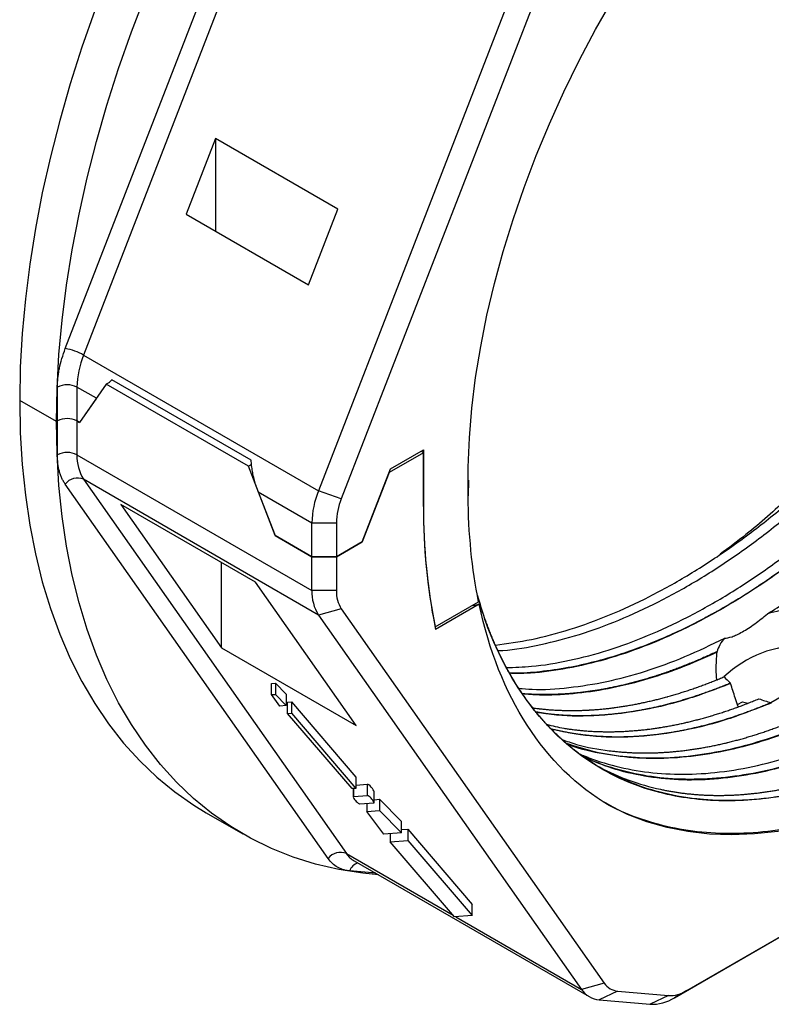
# Model space of a CAD drawing. Header units: millimetres. Extents: x 6 to 273, y 6 to 210.
# Tile 3 of 8: x 221 to 243, y 140 to 169. Entities that reach past the tile are written whole.
import ezdxf

# ---------------------------------------------------------------- set-up
doc = ezdxf.new("R2010")
doc.units = ezdxf.units.MM

msp = doc.modelspace()

# ---------------------------------------------------------------- linework, layer by layer
for p, q in [((222.384, 159.229), (229.98, 178.808)), ((230.508, 178.623), (222.911, 159.044)), ((237.296, 174.704), (229.7, 155.125)), ((237.956, 174.473), (230.359, 154.893)), ((226.723, 165.298), (225.874, 163.111)), ((230.258, 163.257), (226.723, 165.298)), ((226.723, 165.298), (226.723, 162.621)), ((229.41, 161.07), (230.258, 163.257)), ((225.874, 163.111), (229.41, 161.07)), ((222.911, 159.044), (229.7, 155.125)), ((222.156, 157.141), (222.156, 158.118)), ((223.281, 157.795), (222.722, 158.118)), ((222.722, 158.118), (222.722, 157.141)), ((223.568, 158.204), (222.793, 157.1)), ((223.659, 158.256), (223.568, 158.204)), ((227.674, 155.834), (223.568, 158.204)), ((223.66, 158.257), (223.728, 158.331)), ((227.752, 156.008), (223.728, 158.331)), ((223.281, 157.795), (222.793, 157.1)), ((222.127, 157.124), (221.066, 157.736)), ((222.156, 157.141), (222.127, 157.124)), ((222.127, 157.124), (222.156, 157.141)), ((222.156, 156.164), (222.156, 157.141)), ((222.722, 157.141), (222.722, 156.164)), ((222.793, 157.1), (222.722, 157.141)), ((222.722, 157.141), (222.793, 157.1)), ((222.722, 156.164), (229.51, 152.246)), ((232.733, 156.226), (231.741, 155.653)), ((231.782, 155.759), (232.733, 156.308)), ((232.733, 156.226), (232.662, 156.267)), ((232.733, 156.308), (232.733, 154.675)), ((232.733, 154.675), (232.733, 156.226)), ((227.764, 155.886), (227.674, 155.834)), ((228.449, 153.835), (227.674, 155.834)), ((230.965, 153.654), (231.782, 155.759)), ((231.741, 155.653), (230.965, 153.654)), ((229.98, 144.507), (222.384, 155.316)), ((229.7, 151.538), (222.911, 155.457)), ((222.911, 155.457), (230.508, 144.649)), ((234.034, 155.429), (234.025, 154.976)), ((227.961, 155.093), (229.51, 154.199)), ((227.961, 155.093), (228.449, 153.835)), ((230.359, 154.893), (229.7, 155.125)), ((227.879, 152.484), (223.99, 154.73)), ((223.99, 154.73), (226.898, 150.592)), ((229.51, 154.199), (230.217, 154.199)), ((229.51, 153.222), (229.51, 154.199)), ((230.217, 154.199), (230.217, 153.222)), ((229.51, 153.222), (228.449, 153.835)), ((228.449, 153.835), (229.51, 153.222)), ((230.965, 153.654), (230.217, 153.222)), ((230.217, 153.222), (230.965, 153.654)), ((226.898, 150.592), (226.898, 153.051)), ((229.51, 152.246), (229.51, 153.222)), ((230.217, 153.222), (229.51, 153.222)), ((229.51, 153.222), (230.217, 153.222)), ((230.217, 153.222), (230.217, 152.246)), ((230.787, 148.347), (227.879, 152.484)), ((230.217, 152.246), (229.51, 152.246)), ((233.07, 151.195), (234.328, 151.921)), ((234.343, 151.848), (233.085, 151.122)), ((230.359, 151.715), (229.7, 151.538)), ((229.7, 151.538), (237.296, 140.73)), ((230.359, 151.715), (237.956, 140.907)), ((226.898, 150.592), (230.787, 148.347)), ((228.344, 149.566), (228.454, 149.574)), ((228.344, 149.239), (228.344, 149.566)), ((228.454, 149.574), (228.769, 149.251)), ((228.454, 149.574), (228.454, 149.248)), ((228.769, 149.251), (228.769, 148.925)), ((239.986, 140.489), (255.179, 149.26)), ((240.339, 140.693), (255.532, 149.464)), ((228.344, 149.239), (228.454, 149.248)), ((228.586, 148.911), (228.344, 149.239)), ((228.454, 149.248), (228.769, 148.925)), ((228.809, 149.023), (228.919, 149.032)), ((228.809, 148.697), (228.809, 149.023)), ((228.919, 149.032), (230.78, 146.861)), ((228.919, 149.032), (228.919, 148.705)), ((241.808, 148.952), (241.947, 149.032)), ((241.947, 149.032), (242.105, 148.991)), ((242.768, 149.011), (243.132, 149.222)), ((228.769, 148.925), (228.586, 148.911)), ((228.809, 148.697), (228.919, 148.705)), ((230.67, 146.526), (228.809, 148.697)), ((228.919, 148.705), (230.78, 146.534)), ((230.78, 146.861), (230.78, 146.534)), ((230.78, 146.534), (230.67, 146.526)), ((230.703, 146.528), (230.703, 146.289)), ((230.71, 146.529), (230.71, 146.298)), ((230.78, 146.63), (231.113, 146.655)), ((231.113, 146.328), (231.113, 146.655)), ((231.306, 146.119), (231.306, 146.446)), ((230.71, 146.298), (231.113, 146.328)), ((231.306, 146.207), (231.467, 146.219)), ((231.467, 146.219), (232.098, 145.573)), ((231.467, 146.219), (231.467, 145.892)), ((231.299, 146.111), (230.896, 146.081)), ((231.1, 146.096), (231.1, 145.865)), ((231.1, 145.865), (231.467, 145.892)), ((231.586, 145.208), (231.1, 145.865)), ((231.467, 145.892), (232.098, 145.247)), ((226.452, 145.832), (227.512, 145.22)), ((232.098, 145.247), (232.098, 145.573)), ((232.098, 145.342), (232.284, 145.356)), ((232.284, 145.356), (234.145, 143.185)), ((232.284, 145.356), (232.284, 145.03)), ((232.098, 145.247), (231.586, 145.208)), ((231.772, 145.222), (231.772, 144.991)), ((231.772, 144.991), (232.284, 145.03)), ((233.633, 142.821), (231.772, 144.991)), ((232.284, 145.03), (234.145, 142.859)), ((230.508, 144.649), (233.592, 142.868)), ((230.733, 144.44), (237.521, 140.521)), ((231.355, 144.081), (230.601, 144.148)), ((234.145, 142.859), (234.145, 143.185)), ((234.145, 142.859), (233.633, 142.821)), ((233.67, 142.823), (237.296, 140.73)), ((237.956, 140.907), (237.296, 140.73)), ((238.344, 140.682), (237.814, 140.431)), ((238.344, 140.682), (239.809, 140.551)), ((239.809, 140.551), (239.279, 140.3)), ((240.339, 140.693), (239.986, 140.489)), ((237.814, 140.431), (239.279, 140.3))]:
    msp.add_line(p, q)
at = {"flags": 128}
for points in [[(222.127, 157.124), (222.145, 158.081), (222.2, 159.057), (222.291, 160.051), (222.418, 161.06), (222.582, 162.082), (222.781, 163.115), (223.015, 164.158), (223.284, 165.207), (223.588, 166.262), (223.925, 167.32), (224.295, 168.378), (224.697, 169.436)], [(234.025, 154.976), (234.024, 155.803), (234.06, 156.65), (234.132, 157.515), (234.241, 158.396), (234.386, 159.291), (234.567, 160.196), (234.784, 161.11), (235.036, 162.031), (235.322, 162.955), (235.641, 163.88), (235.993, 164.804), (236.377, 165.725), (236.791, 166.64), (237.235, 167.546), (237.707, 168.441), (238.206, 169.323)], [(223.234, 168.991), (222.864, 167.932), (222.527, 166.874), (222.224, 165.82), (221.955, 164.77), (221.72, 163.727), (221.521, 162.694), (221.358, 161.672), (221.23, 160.663), (221.139, 159.67), (221.084, 158.693), (221.066, 157.736)], [(221.066, 157.736), (221.084, 156.8), (221.139, 155.887), (221.23, 154.999), (221.358, 154.137), (221.521, 153.304), (221.72, 152.5), (221.955, 151.728), (222.224, 150.989), (222.527, 150.285), (222.864, 149.617), (223.234, 148.985), (223.637, 148.393), (224.07, 147.84), (224.535, 147.327), (225.029, 146.857), (225.552, 146.429), (226.102, 146.045), (226.452, 145.832)], [(231.434, 144.035), (230.98, 144.081), (230.289, 144.19), (229.618, 144.347), (228.968, 144.55), (228.342, 144.799), (227.739, 145.093), (227.163, 145.433), (226.612, 145.817), (226.089, 146.245), (225.595, 146.715), (225.131, 147.227), (224.697, 147.78), (224.295, 148.373), (223.925, 149.004), (223.588, 149.673), (223.284, 150.377), (223.015, 151.116), (222.781, 151.888), (222.582, 152.692), (222.418, 153.525), (222.291, 154.387), (222.2, 155.275), (222.145, 156.188), (222.127, 157.124)], [(234.147, 151.817), (234.21, 151.827), (234.343, 151.848)], [(247.936, 147.12), (247.211, 146.723), (246.488, 146.37), (245.769, 146.062), (245.055, 145.8), (244.349, 145.584), (243.653, 145.415), (242.968, 145.293), (242.295, 145.219), (241.638, 145.193), (240.997, 145.215), (240.375, 145.285), (239.772, 145.403), (239.191, 145.568), (238.633, 145.781), (238.099, 146.039)]]:
    msp.add_lwpolyline(points, dxfattribs=at)
for centre, radius, start, end in [((222.151, 157.72), 1.527, 60.1095, 81.2221), ((225.325, 158.067), 2.604, 157.9788, 178.8919), ((222.439, 157.572), 0.615, 62.6097, 117.3903), ((222.439, 156.595), 0.615, 62.6097, 117.3903), ((222.439, 155.618), 0.615, 62.6097, 117.3903), ((223.948, 156.114), 1.227, 177.6485, 212.3492), ((222.735, 155.06), 0.434, 66.028, 143.9743), ((232.113, 154.149), 2.604, 157.9788, 178.8918), ((232.17, 154.161), 1.953, 157.9788, 178.8919), ((249.826, 154.574), 17.093, 179.664, 191.6535), ((249.893, 154.579), 17.16, 179.6797, 191.3737), ((230.737, 152.195), 1.227, 177.6485, 212.3492), ((231.137, 152.208), 0.921, 177.6485, 212.3492), ((243.686, 147.354), 3.304, 45.2969, 133.4935), ((230.331, 144.252), 0.434, 66.028, 143.9743), ((231.086, 145.046), 0.702, 214.532, 239.776), ((230.941, 144.034), 0.359, 106.3388, 161.3564), ((237.868, 141.122), 0.693, 214.4414, 265.5479), ((238.384, 141.2), 0.52, 214.4414, 265.5479), ((239.329, 141.526), 1.227, 267.6422, 302.3493), ((239.847, 141.471), 0.92, 267.6422, 302.3493)]:
    msp.add_arc(centre, radius, start, end)
for centre, start_param, end_param in [((231.206, 146.546), 3.358914, 6.125718), ((230.803, 146.189), 6.125718, 9.267311), ((231.206, 146.219), 2.984125, 6.125718)]:
    msp.add_ellipse(centre, major_axis=(-0.098, 0.107), ratio=0.201946, start_param=start_param, end_param=end_param)
for points, knots in [([(234.81, 150.672), (235.156, 150.718), (235.862, 150.812), (236.966, 151.108), (238.106, 151.521), (239.262, 152.054), (240.423, 152.699), (241.574, 153.449), (242.706, 154.299), (243.819, 155.244), (244.91, 156.285), (245.973, 157.415), (246.994, 158.62), (247.965, 159.889), (248.877, 161.218), (249.727, 162.597), (250.509, 164.014), (251.237, 165.498), (251.896, 167.045), (252.475, 168.641), (252.96, 170.234), (253.191, 171.277), (253.306, 171.798)], [0, 0, 0, 0, 0.047221, 0.096464, 0.145707, 0.195126, 0.244545, 0.293788, 0.342419, 0.391049, 0.440295, 0.489718, 0.53914, 0.588386, 0.637633, 0.687056, 0.736479, 0.785725, 0.839181, 0.892863, 0.946544, 1, 1, 1, 1]), ([(234.884, 150.51), (234.933, 150.512), (235.333, 150.528), (236.12, 150.675), (237.238, 150.958), (238.381, 151.376), (239.538, 151.909), (240.699, 152.555), (241.855, 153.309), (242.997, 154.17), (244.12, 155.13), (245.216, 156.179), (246.275, 157.31), (247.292, 158.518), (248.26, 159.792), (249.174, 161.123), (250.024, 162.5), (250.803, 163.916), (251.508, 165.361), (252.135, 166.825), (252.703, 168.369), (253.2, 169.986), (253.445, 171.093), (253.568, 171.647)], [0, 0, 0, 0, 0.006809, 0.055812, 0.104641, 0.153469, 0.202473, 0.251476, 0.300305, 0.349135, 0.39814, 0.447145, 0.495976, 0.544804, 0.593807, 0.64281, 0.691639, 0.740469, 0.789473, 0.838477, 0.887307, 0.943653, 1, 1, 1, 1]), ([(235.129, 150.022), (235.37, 150.029), (235.962, 150.046), (236.947, 150.213), (238.068, 150.505), (239.21, 150.925), (240.364, 151.462), (241.523, 152.112), (242.676, 152.87), (243.819, 153.733), (244.944, 154.694), (246.042, 155.744), (247.103, 156.875), (248.119, 158.084), (249.086, 159.36), (249.996, 160.694), (250.841, 162.073), (251.616, 163.492), (252.318, 164.939), (252.942, 166.403), (253.507, 167.94), (254.002, 169.543), (254.245, 170.638), (254.367, 171.185)], [0, 0, 0, 0, 0.032859, 0.080634, 0.12824, 0.175846, 0.223622, 0.271398, 0.319004, 0.366608, 0.414383, 0.462158, 0.509763, 0.557369, 0.605145, 0.652921, 0.700527, 0.748131, 0.795906, 0.843681, 0.891285, 0.945643, 1, 1, 1, 1]), ([(254.628, 171.035), (254.525, 170.561), (254.32, 169.612), (253.897, 168.167), (253.393, 166.717), (252.804, 165.272), (252.135, 163.84), (251.393, 162.432), (250.582, 161.057), (249.75, 159.791), (248.923, 158.646), (248.123, 157.628), (247.316, 156.685), (246.511, 155.816), (245.715, 155.022), (244.93, 154.301), (244.157, 153.647), (243.397, 153.057), (242.653, 152.527), (241.927, 152.055), (241.449, 151.773), (241.213, 151.642), (241.212, 151.641), (241.21, 151.64), (241.207, 151.638), (241.202, 151.635), (241.192, 151.63), (241.173, 151.619), (241.135, 151.598), (241.058, 151.556), (240.885, 151.462), (240.576, 151.299), (240.115, 151.072), (239.573, 150.83), (238.98, 150.593), (238.35, 150.374), (237.652, 150.173), (236.889, 150.004), (236.122, 149.898), (235.557, 149.851), (235.272, 149.858), (235.22, 149.859)], [0, 0, 0, 0, 0.046678, 0.093357, 0.140037, 0.186717, 0.233377, 0.280038, 0.326698, 0.373358, 0.413017, 0.451486, 0.488764, 0.524852, 0.55975, 0.593197, 0.625714, 0.657302, 0.687961, 0.717691, 0.746492, 0.746535, 0.746569, 0.746629, 0.746738, 0.746935, 0.747296, 0.747969, 0.749264, 0.751868, 0.757456, 0.770416, 0.789787, 0.814095, 0.837099, 0.863263, 0.892587, 0.925071, 0.960716, 0.992835, 1, 1, 1, 1]), ([(254.639, 171.035), (254.536, 170.562), (254.328, 169.617), (253.903, 168.175), (253.398, 166.728), (252.811, 165.284), (252.147, 163.853), (251.409, 162.444), (250.602, 161.068), (249.731, 159.734), (248.8, 158.452), (247.819, 157.232), (246.792, 156.082), (245.727, 155.011), (244.632, 154.026), (243.515, 153.13), (242.382, 152.331), (241.242, 151.632), (240.102, 151.041), (238.968, 150.562), (237.85, 150.199), (236.756, 149.961), (235.876, 149.844), (235.379, 149.853), (235.222, 149.855)], [0, 0, 0, 0, 0.046577, 0.093143, 0.139714, 0.186293, 0.232877, 0.279466, 0.326065, 0.372686, 0.419321, 0.465945, 0.512541, 0.559111, 0.605676, 0.652244, 0.698816, 0.745388, 0.791963, 0.838553, 0.885171, 0.931802, 0.978426, 1, 1, 1, 1]), ([(242.676, 151.574), (243.045, 151.802), (243.412, 152.046), (244.145, 152.565), (244.51, 152.841), (245.588, 153.705), (246.289, 154.334), (247.313, 155.356), (247.65, 155.71), (248.313, 156.445), (248.641, 156.827), (249.594, 157.997), (250.193, 158.809), (251.04, 160.076), (251.314, 160.506), (251.844, 161.382), (252.101, 161.83), (252.838, 163.184), (253.28, 164.095), (254.068, 165.933), (254.413, 166.862), (255.004, 168.733), (255.243, 169.659), (255.428, 170.573)], [0, 0, 0, 0, 0.0625, 0.0625, 0.125, 0.125, 0.25, 0.25, 0.3125, 0.3125, 0.375, 0.375, 0.5, 0.5, 0.5625, 0.5625, 0.625, 0.625, 0.75, 0.75, 0.875, 0.875, 1, 1, 1, 1]), ([(258.87, 168.584), (258.869, 168.577), (258.862, 168.542), (258.843, 168.449), (258.813, 168.307), (258.776, 168.135), (258.744, 167.992), (258.711, 167.849), (258.677, 167.705), (258.636, 167.533), (258.593, 167.36), (258.549, 167.187), (258.511, 167.042), (258.472, 166.898), (258.432, 166.753), (258.384, 166.579), (258.334, 166.405), (258.282, 166.231), (258.239, 166.085), (258.194, 165.94), (258.149, 165.795), (258.093, 165.62), (258.036, 165.445), (257.978, 165.27), (257.928, 165.124), (257.878, 164.979), (257.827, 164.833), (257.764, 164.658), (257.7, 164.483), (257.635, 164.308), (257.569, 164.133), (257.513, 163.988), (257.456, 163.842), (257.398, 163.697), (257.328, 163.522), (257.256, 163.348), (257.183, 163.174), (257.121, 163.029), (257.059, 162.884), (256.996, 162.739), (256.919, 162.565), (256.841, 162.392), (256.762, 162.219), (256.695, 162.075), (256.627, 161.931), (256.559, 161.787), (256.475, 161.615), (256.391, 161.444), (256.306, 161.272), (256.234, 161.13), (256.161, 160.987), (256.088, 160.845), (255.999, 160.675), (255.908, 160.506), (255.817, 160.337), (255.74, 160.196), (255.663, 160.056), (255.585, 159.916), (255.49, 159.748), (255.394, 159.581), (255.297, 159.414), (255.216, 159.276), (255.134, 159.138), (254.952, 158.835), (254.512, 158.126), (253.796, 157.056), (252.885, 155.824), (251.924, 154.647), (250.925, 153.538), (250.15, 152.761), (249.625, 152.269), (249.362, 152.029), (249.097, 151.793), (248.83, 151.563), (248.562, 151.338), (248.293, 151.119), (248.067, 150.941), (247.841, 150.767), (247.615, 150.596), (247.342, 150.396), (247.068, 150.203), (246.794, 150.015), (246.519, 149.834), (246.289, 149.688), (246.059, 149.545), (245.829, 149.407), (245.553, 149.247), (245.277, 149.093), (244.725, 148.799), (243.896, 148.404), (242.801, 147.984), (241.714, 147.67), (240.641, 147.47), (239.601, 147.386), (238.609, 147.424), (237.691, 147.561), (237.131, 147.744), (236.863, 147.832)], [0, 0, 0, 0, 0.000626, 0.003129, 0.008135, 0.013141, 0.018147, 0.02065, 0.025656, 0.030662, 0.035667, 0.040673, 0.045679, 0.048182, 0.053188, 0.058194, 0.0632, 0.068206, 0.073212, 0.075715, 0.080721, 0.085727, 0.090733, 0.095739, 0.100745, 0.103248, 0.108254, 0.11326, 0.118266, 0.123272, 0.128278, 0.133284, 0.135787, 0.140793, 0.145799, 0.150805, 0.155811, 0.160817, 0.16332, 0.168326, 0.173332, 0.178337, 0.183343, 0.188349, 0.190852, 0.195858, 0.200864, 0.20587, 0.210876, 0.215882, 0.218385, 0.223391, 0.228397, 0.233403, 0.238409, 0.243415, 0.245918, 0.250924, 0.25593, 0.260936, 0.265942, 0.270948, 0.273451, 0.278457, 0.298484, 0.338564, 0.378906, 0.418985, 0.459327, 0.499407, 0.509419, 0.519431, 0.529444, 0.539456, 0.549468, 0.559481, 0.569493, 0.574499, 0.584511, 0.594524, 0.604536, 0.614548, 0.624561, 0.634573, 0.639579, 0.649591, 0.659603, 0.669616, 0.679628, 0.719708, 0.759918, 0.800129, 0.841437, 0.882744, 0.922955, 0.963165, 1, 1, 1, 1]), ([(258.882, 168.586), (258.778, 168.113), (258.571, 167.167), (258.145, 165.725), (257.641, 164.278), (257.053, 162.834), (256.389, 161.403), (255.652, 159.994), (254.845, 158.618), (253.973, 157.285), (253.043, 156.003), (252.061, 154.783), (251.034, 153.633), (249.969, 152.562), (248.874, 151.576), (247.756, 150.68), (246.624, 149.88), (245.483, 149.181), (244.343, 148.59), (243.21, 148.112), (242.093, 147.753), (240.999, 147.512), (239.935, 147.391), (238.907, 147.387), (237.929, 147.514), (237.254, 147.659), (236.925, 147.796), (236.885, 147.813)], [0, 0, 0, 0, 0.041418, 0.082829, 0.124246, 0.16567, 0.207096, 0.248522, 0.289953, 0.3314, 0.372857, 0.41431, 0.455747, 0.497172, 0.538598, 0.580026, 0.62145, 0.662865, 0.70427, 0.745674, 0.787097, 0.828543, 0.870002, 0.911459, 0.952904, 0.994331, 1, 1, 1, 1]), ([(237.238, 147.532), (237.293, 147.508), (237.383, 147.469), (237.548, 147.405), (237.95, 147.259), (238.637, 147.073), (239.604, 146.943), (240.626, 146.931), (241.694, 147.043), (242.793, 147.278), (243.907, 147.629), (245.038, 148.095), (246.189, 148.678), (247.345, 149.375), (248.487, 150.173), (249.617, 151.075), (250.734, 152.08), (251.819, 153.174), (252.856, 154.337), (253.848, 155.569), (254.796, 156.876), (255.682, 158.236), (256.258, 159.225), (256.575, 159.804), (256.669, 159.979), (256.747, 160.124), (256.824, 160.27), (256.9, 160.417), (256.99, 160.592), (257.079, 160.769), (257.152, 160.916), (257.225, 161.063), (257.296, 161.211), (257.382, 161.388), (257.451, 161.537), (257.521, 161.685), (257.589, 161.833), (257.67, 162.012), (257.75, 162.191), (257.815, 162.34), (257.88, 162.489), (257.944, 162.638), (258.019, 162.818), (258.094, 162.997), (258.155, 163.147), (258.215, 163.297), (258.274, 163.447), (258.344, 163.627), (258.401, 163.777), (258.458, 163.927), (258.514, 164.077), (258.579, 164.257), (258.643, 164.437), (258.696, 164.587), (258.747, 164.737), (258.798, 164.887), (258.858, 165.067), (258.907, 165.217), (258.954, 165.366), (259.001, 165.516), (259.056, 165.696), (259.11, 165.875), (259.154, 166.024), (259.197, 166.174), (259.239, 166.323), (259.287, 166.501), (259.335, 166.68), (259.374, 166.828), (259.411, 166.977), (259.448, 167.125), (259.491, 167.302), (259.525, 167.45), (259.559, 167.597), (259.592, 167.749), (259.632, 167.934), (259.657, 168.06), (259.67, 168.123)], [0, 0, 0, 0, 0.007736, 0.012739, 0.022744, 0.062797, 0.102985, 0.143174, 0.184504, 0.225834, 0.266023, 0.306211, 0.347541, 0.388871, 0.429496, 0.470121, 0.511926, 0.553732, 0.594357, 0.634983, 0.676789, 0.718595, 0.759081, 0.764137, 0.769193, 0.77425, 0.776778, 0.781834, 0.786891, 0.791947, 0.797004, 0.799532, 0.804588, 0.809645, 0.814701, 0.817229, 0.822286, 0.827342, 0.832398, 0.837455, 0.839983, 0.84504, 0.850096, 0.855152, 0.860209, 0.862737, 0.867793, 0.87285, 0.877906, 0.880434, 0.885491, 0.890547, 0.895604, 0.90066, 0.903188, 0.908245, 0.913301, 0.918357, 0.920886, 0.925942, 0.930998, 0.936055, 0.941111, 0.943639, 0.948696, 0.953752, 0.958809, 0.963865, 0.966393, 0.97145, 0.976506, 0.981563, 0.984091, 0.989147, 0.994573, 1, 1, 1, 1]), ([(259.943, 167.974), (259.839, 167.501), (259.631, 166.555), (259.206, 165.112), (258.702, 163.665), (258.114, 162.22), (257.45, 160.789), (256.713, 159.381), (255.906, 158.006), (255.033, 156.674), (254.103, 155.394), (253.121, 154.174), (252.094, 153.023), (251.03, 151.949), (249.936, 150.959), (248.819, 150.061), (247.686, 149.263), (246.545, 148.569), (245.403, 147.982), (244.27, 147.505), (243.151, 147.142), (242.056, 146.896), (240.992, 146.77), (239.966, 146.768), (238.988, 146.893), (238.111, 147.111), (237.59, 147.342), (237.356, 147.446)], [0, 0, 0, 0, 0.040289, 0.080579, 0.120875, 0.161173, 0.201465, 0.241747, 0.282023, 0.322308, 0.362608, 0.40292, 0.44323, 0.483531, 0.523821, 0.564101, 0.604386, 0.644686, 0.685003, 0.725324, 0.765638, 0.805932, 0.846205, 0.886467, 0.926742, 0.967038, 1, 1, 1, 1]), ([(259.931, 167.972), (259.93, 167.965), (259.922, 167.929), (259.903, 167.834), (259.873, 167.689), (259.841, 167.544), (259.809, 167.398), (259.775, 167.252), (259.734, 167.076), (259.691, 166.9), (259.655, 166.753), (259.617, 166.607), (259.579, 166.459), (259.532, 166.283), (259.483, 166.105), (259.442, 165.958), (259.399, 165.81), (259.356, 165.662), (259.302, 165.484), (259.248, 165.306), (259.201, 165.158), (259.154, 165.01), (259.106, 164.861), (259.047, 164.683), (258.986, 164.505), (258.924, 164.327), (258.872, 164.178), (258.818, 164.03), (258.764, 163.881), (258.698, 163.703), (258.63, 163.525), (258.573, 163.376), (258.515, 163.228), (258.456, 163.08), (258.384, 162.902), (258.311, 162.724), (258.249, 162.576), (258.187, 162.429), (258.123, 162.281), (258.046, 162.104), (257.967, 161.927), (257.901, 161.78), (257.833, 161.633), (257.765, 161.486), (257.683, 161.31), (257.599, 161.135), (257.528, 160.989), (257.456, 160.843), (257.384, 160.697), (257.296, 160.523), (257.207, 160.349), (257.132, 160.204), (257.056, 160.06), (256.98, 159.916), (256.887, 159.743), (256.793, 159.571), (256.714, 159.428), (256.634, 159.285), (256.554, 159.143), (256.359, 158.802), (255.925, 158.07), (255.216, 156.964), (254.592, 156.084), (254.221, 155.589), (254.124, 155.46), (254.006, 155.306), (253.887, 155.153), (253.788, 155.026), (253.688, 154.9), (253.587, 154.775), (253.466, 154.625), (253.344, 154.477), (253.242, 154.354), (253.14, 154.231), (253.036, 154.11), (252.912, 153.965), (252.787, 153.821), (252.682, 153.702), (252.577, 153.584), (252.472, 153.466), (252.344, 153.326), (252.217, 153.188), (252.11, 153.073), (252.002, 152.959), (251.894, 152.846), (251.765, 152.711), (251.634, 152.578), (251.525, 152.468), (251.416, 152.358), (251.306, 152.25), (251.174, 152.121), (251.041, 151.993), (250.93, 151.887), (250.774, 151.741), (250.305, 151.307), (249.487, 150.602), (248.375, 149.752), (247.578, 149.218), (247.108, 148.928), (246.968, 148.843), (246.827, 148.76), (246.687, 148.678), (246.57, 148.611), (246.453, 148.545), (246.336, 148.481), (246.195, 148.405), (246.055, 148.33), (245.938, 148.27), (245.821, 148.21), (245.704, 148.152), (245.564, 148.084), (245.424, 148.017), (245.307, 147.963), (245.191, 147.91), (245.074, 147.858), (244.935, 147.797), (244.795, 147.738), (244.679, 147.69), (244.563, 147.644), (244.447, 147.598), (244.308, 147.546), (244.17, 147.494), (244.054, 147.453), (243.939, 147.413), (243.824, 147.375), (243.686, 147.33), (243.549, 147.287), (243.434, 147.252), (243.275, 147.206), (242.796, 147.074), (241.986, 146.901), (240.935, 146.788), (239.923, 146.791), (238.956, 146.912), (238.27, 147.091), (237.83, 147.245), (237.614, 147.33), (237.458, 147.396), (237.375, 147.435), (237.362, 147.442)], [0, 0, 0, 0, 0.000621, 0.003106, 0.008075, 0.013044, 0.015529, 0.020498, 0.025468, 0.030437, 0.035406, 0.037891, 0.04286, 0.047829, 0.052799, 0.057768, 0.060252, 0.065222, 0.070191, 0.07516, 0.08013, 0.082614, 0.087584, 0.092553, 0.097522, 0.102491, 0.107461, 0.109945, 0.114915, 0.119884, 0.124853, 0.129822, 0.132307, 0.137276, 0.142246, 0.147215, 0.152184, 0.154669, 0.159638, 0.164607, 0.169577, 0.174546, 0.177031, 0.182, 0.186969, 0.191938, 0.196908, 0.199392, 0.204362, 0.209331, 0.2143, 0.219269, 0.221754, 0.226723, 0.231693, 0.236662, 0.241631, 0.244116, 0.249085, 0.254054, 0.273935, 0.313723, 0.35378, 0.356265, 0.361234, 0.366203, 0.371173, 0.376142, 0.378626, 0.383596, 0.388565, 0.393534, 0.398504, 0.400988, 0.405957, 0.410927, 0.415896, 0.420865, 0.42335, 0.428319, 0.433289, 0.438258, 0.443227, 0.445712, 0.450681, 0.45565, 0.46062, 0.465589, 0.468073, 0.473043, 0.478012, 0.482981, 0.487951, 0.490435, 0.500374, 0.540161, 0.579949, 0.620006, 0.624975, 0.629945, 0.634914, 0.639883, 0.644852, 0.647337, 0.652306, 0.657276, 0.662245, 0.667214, 0.669699, 0.674668, 0.679637, 0.684607, 0.689576, 0.692061, 0.69703, 0.701999, 0.706968, 0.711938, 0.714422, 0.719392, 0.724361, 0.72933, 0.734299, 0.736784, 0.741753, 0.746723, 0.751692, 0.756661, 0.759146, 0.769085, 0.808872, 0.848659, 0.888717, 0.928504, 0.968291, 0.97823, 0.988169, 0.998108, 1, 1, 1, 1]), ([(237.62, 147.264), (237.688, 147.224), (238.022, 147.028), (238.665, 146.752), (239.288, 146.569), (239.659, 146.49), (239.757, 146.471), (239.875, 146.449), (239.993, 146.429), (240.093, 146.414), (240.193, 146.4), (240.293, 146.387), (240.414, 146.374), (240.536, 146.362), (240.638, 146.354), (240.741, 146.347), (240.844, 146.341), (240.968, 146.336), (241.093, 146.332), (241.198, 146.331), (241.303, 146.331), (241.409, 146.332), (241.536, 146.335), (241.664, 146.34), (241.771, 146.345), (241.878, 146.352), (241.986, 146.36), (242.116, 146.371), (242.246, 146.384), (242.355, 146.396), (242.465, 146.41), (242.575, 146.425), (242.707, 146.444), (242.84, 146.465), (242.951, 146.484), (243.106, 146.513), (243.576, 146.606), (244.394, 146.821), (245.506, 147.222), (246.302, 147.587), (246.773, 147.828), (246.913, 147.901), (247.053, 147.976), (247.194, 148.053), (247.311, 148.118), (247.428, 148.184), (247.545, 148.252), (247.685, 148.334), (247.825, 148.418), (247.942, 148.489), (248.059, 148.562), (248.176, 148.635), (248.316, 148.725), (248.456, 148.816), (248.573, 148.893), (248.69, 148.971), (248.806, 149.05), (248.946, 149.147), (249.085, 149.245), (249.201, 149.328), (249.317, 149.412), (249.433, 149.497), (249.572, 149.6), (249.711, 149.705), (249.826, 149.794), (249.941, 149.883), (250.056, 149.973), (250.194, 150.083), (250.332, 150.195), (250.446, 150.289), (250.606, 150.421), (251.084, 150.826), (251.894, 151.561), (252.946, 152.626), (253.958, 153.768), (254.925, 154.977), (255.611, 155.926), (256.05, 156.574), (256.267, 156.901), (256.479, 157.231), (256.688, 157.563), (256.893, 157.898), (257.094, 158.235), (257.291, 158.575), (257.452, 158.859), (257.61, 159.145), (257.766, 159.432), (257.949, 159.779), (258.305, 160.475), (258.816, 161.549), (259.422, 163.008), (259.952, 164.505), (260.402, 166.013), (260.621, 167.011), (260.731, 167.51)], [0, 0, 0, 0, 0.0098872, 0.0486576, 0.0876913, 0.0901124, 0.0949547, 0.099797, 0.1046393, 0.1094816, 0.1119027, 0.116745, 0.1215873, 0.1264295, 0.1312718, 0.133693, 0.1385352, 0.1433775, 0.1482198, 0.1530621, 0.1554832, 0.1603255, 0.1651678, 0.1700101, 0.1748524, 0.1772735, 0.1821158, 0.186958, 0.1918003, 0.1966426, 0.1990637, 0.203906, 0.2087483, 0.2135906, 0.2184329, 0.220854, 0.2305389, 0.2693093, 0.3080796, 0.3471134, 0.3519557, 0.3567979, 0.3616402, 0.3664825, 0.3713248, 0.3737459, 0.3785882, 0.3834305, 0.3882728, 0.3931151, 0.3955362, 0.4003785, 0.4052207, 0.410063, 0.4149053, 0.4173264, 0.4221687, 0.427011, 0.4318533, 0.4366956, 0.4391167, 0.443959, 0.4488013, 0.4536436, 0.4584858, 0.460907, 0.4657492, 0.4705915, 0.4754338, 0.4802761, 0.4826972, 0.4923822, 0.5311525, 0.5699228, 0.6089566, 0.6477269, 0.6864973, 0.6961822, 0.7058672, 0.7155521, 0.7252371, 0.734922, 0.744607, 0.7542919, 0.7639769, 0.7688192, 0.7785041, 0.7881891, 0.797874, 0.8366443, 0.8768704, 0.9170964, 0.9585482, 1, 1, 1, 1]), ([(249.177, 162.471), (249.018, 162.198), (248.54, 161.375), (247.675, 160.045), (246.613, 158.587), (245.541, 157.275), (244.449, 156.067), (243.285, 154.922), (242.222, 153.977), (241.553, 153.478), (241.302, 153.291)], [0, 0, 0, 0, 0.0745556, 0.2245051, 0.3744583, 0.5041103, 0.6337616, 0.7746518, 0.9155454, 1, 1, 1, 1]), ([(222.156, 158.118), (222.157, 158.161), (222.158, 158.247), (222.169, 158.381), (222.187, 158.518), (222.221, 158.704), (222.28, 158.942), (222.349, 159.133), (222.384, 159.229)], [0, 0, 0, 0, 0.125221, 0.249958, 0.374749, 0.500132, 0.749958, 1, 1, 1, 1]), ([(222.384, 155.316), (222.366, 155.343), (222.33, 155.397), (222.284, 155.488), (222.245, 155.585), (222.202, 155.724), (222.164, 155.912), (222.159, 156.08), (222.156, 156.164)], [0, 0, 0, 0, 0.125221, 0.249958, 0.374749, 0.500132, 0.749958, 1, 1, 1, 1]), ([(227.961, 155.093), (227.943, 155.142), (227.906, 155.24), (227.861, 155.39), (227.822, 155.542), (227.791, 155.696), (227.767, 155.851), (227.757, 155.955), (227.752, 156.008)], [0, 0, 0, 0, 0.1691496, 0.3364913, 0.5026281, 0.6681766, 0.8337597, 1, 1, 1, 1]), ([(246.321, 147.318), (245.97, 147.167), (245.267, 146.866), (244.23, 146.541), (243.211, 146.311), (242.219, 146.185), (241.257, 146.16), (240.333, 146.239), (239.451, 146.421), (238.618, 146.708), (237.839, 147.098), (237.119, 147.589), (236.459, 148.176), (235.864, 148.855), (235.336, 149.62), (234.882, 150.471), (234.531, 151.296), (234.368, 151.868), (234.301, 152.102)], [0, 0, 0, 0, 0.063731, 0.12747, 0.191222, 0.254979, 0.318726, 0.382448, 0.446138, 0.509802, 0.573466, 0.637156, 0.700878, 0.764625, 0.828382, 0.892134, 0.955873, 1, 1, 1, 1]), ([(246.096, 147.23), (246.09, 147.228), (246.059, 147.214), (245.931, 147.158), (245.71, 147.066), (245.417, 146.951), (245.125, 146.844), (244.834, 146.744), (244.544, 146.653), (244.304, 146.583), (244.065, 146.518), (243.827, 146.459), (243.543, 146.395), (243.26, 146.339), (243.027, 146.3), (242.794, 146.266), (242.563, 146.236), (242.288, 146.209), (242.016, 146.19), (241.791, 146.182), (241.567, 146.178), (241.345, 146.179), (241.082, 146.189), (240.865, 146.204), (240.65, 146.224), (240.437, 146.25), (239.932, 146.327), (239.213, 146.5), (238.323, 146.852), (237.746, 147.179), (237.423, 147.399), (237.328, 147.466), (237.233, 147.535), (237.14, 147.605), (237.063, 147.666), (236.987, 147.727), (236.912, 147.79), (236.823, 147.866), (236.735, 147.945), (236.648, 148.025), (236.562, 148.107), (236.477, 148.19), (236.407, 148.261), (236.338, 148.333), (236.27, 148.406), (236.19, 148.495), (236.11, 148.586), (236.032, 148.679), (235.955, 148.773), (235.892, 148.853), (235.829, 148.933), (235.768, 149.015), (235.695, 149.115), (235.623, 149.216), (235.553, 149.319), (235.484, 149.423), (235.416, 149.529), (235.361, 149.619), (235.306, 149.71), (235.253, 149.801), (235.189, 149.912), (235.127, 150.025), (235.067, 150.139), (235.007, 150.255), (234.959, 150.353), (234.911, 150.451), (234.865, 150.551), (234.81, 150.671), (234.757, 150.793), (234.705, 150.917), (234.654, 151.042), (234.605, 151.168), (234.565, 151.274), (234.526, 151.381), (234.488, 151.489), (234.443, 151.62), (234.4, 151.752), (234.369, 151.853), (234.352, 151.909), (234.348, 151.921)], [0, 0, 0, 0, 0.001143, 0.005714, 0.024, 0.042286, 0.060572, 0.078859, 0.097145, 0.115431, 0.124573, 0.142859, 0.161146, 0.179432, 0.197718, 0.20686, 0.225147, 0.243433, 0.261719, 0.280005, 0.289147, 0.307434, 0.32572, 0.344006, 0.353148, 0.371435, 0.389721, 0.462929, 0.533046, 0.60365, 0.612407, 0.621164, 0.629922, 0.638679, 0.647436, 0.651815, 0.660572, 0.669329, 0.678086, 0.686843, 0.695601, 0.704358, 0.713115, 0.717494, 0.726251, 0.735008, 0.743765, 0.752522, 0.76128, 0.770037, 0.774415, 0.783173, 0.79193, 0.800687, 0.809444, 0.818202, 0.826959, 0.835716, 0.840094, 0.848852, 0.857609, 0.866366, 0.875123, 0.883881, 0.892638, 0.897016, 0.905774, 0.914531, 0.923288, 0.932045, 0.940802, 0.94956, 0.958317, 0.962695, 0.971453, 0.98021, 0.988967, 0.997724, 1, 1, 1, 1]), ([(241.436, 150.872), (241.494, 150.872), (241.563, 150.884), (241.735, 150.942), (241.835, 150.989), (242.061, 151.117), (242.183, 151.197), (242.43, 151.376), (242.552, 151.472), (242.673, 151.572)], [0, 0, 0, 0, 0.25, 0.25, 0.5, 0.5, 0.75, 0.75, 1, 1, 1, 1]), ([(235.486, 149.421), (235.614, 149.41), (236.08, 149.369), (236.928, 149.43), (238.021, 149.598), (239.143, 149.899), (240.283, 150.312), (241.052, 150.686), (241.437, 150.873)], [0, 0, 0, 0, 0.070755, 0.256922, 0.443089, 0.628594, 0.814297, 1, 1, 1, 1]), ([(235.586, 149.271), (235.75, 149.257), (236.226, 149.215), (237.054, 149.261), (238.061, 149.4), (239.095, 149.65), (240.148, 149.995), (240.859, 150.313), (241.215, 150.471)], [0, 0, 0, 0, 0.095341, 0.276278, 0.457245, 0.638197, 0.81911, 1, 1, 1, 1]), ([(241.217, 150.485), (241.211, 150.482), (241.18, 150.467), (241.1, 150.43), (240.976, 150.373), (240.853, 150.318), (240.73, 150.264), (240.608, 150.212), (240.461, 150.15), (240.314, 150.091), (240.167, 150.034), (240.045, 149.988), (239.923, 149.943), (239.801, 149.899), (239.656, 149.848), (239.51, 149.8), (239.389, 149.761), (239.269, 149.724), (239.148, 149.687), (239.004, 149.646), (238.86, 149.606), (238.741, 149.575), (238.621, 149.545), (238.502, 149.516), (238.36, 149.483), (238.218, 149.453), (238.1, 149.429), (237.983, 149.407), (237.865, 149.385), (237.725, 149.362), (237.585, 149.341), (237.469, 149.325), (237.353, 149.31), (237.238, 149.296), (237.1, 149.282), (236.963, 149.27), (236.849, 149.261), (236.735, 149.254), (236.622, 149.249), (236.487, 149.244), (236.353, 149.241), (236.219, 149.24), (236.108, 149.241), (235.998, 149.243), (235.888, 149.247), (235.756, 149.253), (235.657, 149.259), (235.602, 149.264), (235.591, 149.265)], [0, 0, 0, 0, 0.003133, 0.015666, 0.040731, 0.065796, 0.078328, 0.103394, 0.128459, 0.153524, 0.178589, 0.203655, 0.216187, 0.241252, 0.266317, 0.291383, 0.316448, 0.32898, 0.354045, 0.379111, 0.404176, 0.429241, 0.441774, 0.466839, 0.491904, 0.516969, 0.542034, 0.554567, 0.579632, 0.604697, 0.629763, 0.654828, 0.66736, 0.692425, 0.717491, 0.742556, 0.767621, 0.780153, 0.805219, 0.830284, 0.855349, 0.880414, 0.90548, 0.918012, 0.943077, 0.968142, 0.993208, 1, 1, 1, 1]), ([(241.206, 149.667), (241.2, 149.767), (241.185, 150.036), (241.203, 150.303), (241.215, 150.471)], [0, 0, 0, 0, 0.3698931, 1, 1, 1, 1]), ([(241.215, 150.471), (241.216, 150.473), (241.216, 150.475), (241.216, 150.477), (241.216, 150.479), (241.216, 150.48), (241.216, 150.481), (241.216, 150.482), (241.217, 150.483), (241.217, 150.485)], [0, 0, 0, 0, 0.00000616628, 0.00000616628, 0.00000616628, 0.00000994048, 0.00000994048, 0.00000994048, 0.00001371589, 0.00001371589, 0.00001371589, 0.00001371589]), ([(235.887, 148.858), (235.906, 148.856), (235.945, 148.85), (236.005, 148.843), (236.055, 148.837), (236.105, 148.831), (236.156, 148.825), (236.217, 148.819), (236.278, 148.814), (236.339, 148.808), (236.39, 148.804), (236.442, 148.801), (236.493, 148.797), (236.555, 148.794), (236.617, 148.791), (236.679, 148.788), (236.731, 148.786), (236.783, 148.784), (236.835, 148.783), (236.898, 148.782), (236.961, 148.781), (237.024, 148.781), (237.077, 148.781), (237.13, 148.782), (237.183, 148.783), (237.246, 148.784), (237.31, 148.786), (237.374, 148.788), (237.438, 148.791), (237.492, 148.794), (237.545, 148.797), (237.599, 148.8), (237.664, 148.805), (237.728, 148.809), (237.793, 148.815), (237.848, 148.82), (237.902, 148.825), (237.956, 148.83), (238.022, 148.837), (238.087, 148.844), (238.153, 148.852), (238.208, 148.859), (238.263, 148.866), (238.318, 148.874), (238.384, 148.883), (238.45, 148.893), (238.516, 148.903), (238.572, 148.912), (238.627, 148.921), (238.683, 148.931), (238.75, 148.943), (238.817, 148.955), (238.884, 148.968), (238.951, 148.981), (239.007, 148.993), (239.063, 149.005), (239.119, 149.017), (239.187, 149.031), (239.254, 149.047), (239.322, 149.062), (239.379, 149.076), (239.435, 149.09), (239.492, 149.104), (239.56, 149.121), (239.628, 149.139), (239.696, 149.157), (239.753, 149.173), (239.81, 149.189), (239.867, 149.205), (239.936, 149.225), (240.004, 149.245), (240.073, 149.266), (240.13, 149.283), (240.188, 149.301), (240.245, 149.319), (240.314, 149.341), (240.383, 149.364), (240.452, 149.387), (240.521, 149.411), (240.579, 149.431), (240.637, 149.451), (240.695, 149.472), (240.764, 149.497), (240.833, 149.523), (240.903, 149.549), (240.961, 149.571), (241.019, 149.593), (241.077, 149.616), (241.147, 149.643), (241.216, 149.671), (241.285, 149.699), (241.353, 149.728), (241.398, 149.746), (241.42, 149.756)], [0, 0, 0, 0, 0.011307, 0.02323, 0.035154, 0.041115, 0.053039, 0.064963, 0.076886, 0.08881, 0.100733, 0.106695, 0.118619, 0.130542, 0.142466, 0.154389, 0.166313, 0.172274, 0.184198, 0.196122, 0.208045, 0.219969, 0.231892, 0.237854, 0.249778, 0.261701, 0.273625, 0.285548, 0.297472, 0.309395, 0.315357, 0.327281, 0.339204, 0.351128, 0.363051, 0.374975, 0.380937, 0.39286, 0.404784, 0.416707, 0.428631, 0.440554, 0.446516, 0.45844, 0.470363, 0.482287, 0.49421, 0.506134, 0.512096, 0.524019, 0.535943, 0.547866, 0.55979, 0.571713, 0.583637, 0.589599, 0.601522, 0.613446, 0.625369, 0.637293, 0.649216, 0.655178, 0.667102, 0.679025, 0.690949, 0.702872, 0.714796, 0.720758, 0.732681, 0.744605, 0.756528, 0.768452, 0.780375, 0.786337, 0.798261, 0.810184, 0.822108, 0.834031, 0.845955, 0.857878, 0.86384, 0.875764, 0.887687, 0.899611, 0.911534, 0.923458, 0.92942, 0.941343, 0.953267, 0.96519, 0.977114, 0.988557, 1, 1, 1, 1]), ([(241.609, 149.562), (241.156, 149.39), (240.25, 149.045), (238.927, 148.741), (237.65, 148.608), (236.661, 148.61), (236.128, 148.717), (235.977, 148.747)], [0, 0, 0, 0, 0.22744, 0.454927, 0.682452, 0.909932, 1, 1, 1, 1]), ([(241.605, 149.574), (241.599, 149.571), (241.57, 149.559), (241.518, 149.537), (241.448, 149.509), (241.379, 149.481), (241.309, 149.454), (241.24, 149.427), (241.17, 149.4), (241.112, 149.379), (241.055, 149.357), (240.997, 149.336), (240.928, 149.311), (240.858, 149.286), (240.789, 149.262), (240.732, 149.242), (240.674, 149.223), (240.617, 149.204), (240.548, 149.181), (240.479, 149.159), (240.411, 149.137), (240.353, 149.12), (240.296, 149.102), (240.239, 149.085), (240.171, 149.065), (240.102, 149.045), (240.034, 149.026), (239.977, 149.01), (239.921, 148.995), (239.864, 148.98), (239.796, 148.962), (239.728, 148.945), (239.66, 148.928), (239.604, 148.914), (239.548, 148.901), (239.491, 148.888), (239.424, 148.873), (239.357, 148.858), (239.29, 148.844), (239.234, 148.832), (239.178, 148.821), (239.122, 148.81), (239.055, 148.797), (238.988, 148.785), (238.922, 148.773), (238.866, 148.764), (238.811, 148.755), (238.756, 148.746), (238.69, 148.736), (238.623, 148.726), (238.557, 148.717), (238.503, 148.709), (238.448, 148.702), (238.393, 148.695), (238.327, 148.688), (238.262, 148.681), (238.197, 148.674), (238.142, 148.669), (238.088, 148.664), (238.034, 148.659), (237.969, 148.654), (237.905, 148.649), (237.84, 148.645), (237.786, 148.642), (237.733, 148.639), (237.679, 148.636), (237.615, 148.634), (237.551, 148.632), (237.487, 148.63), (237.434, 148.629), (237.382, 148.628), (237.329, 148.628), (237.265, 148.628), (237.202, 148.628), (237.139, 148.629), (237.087, 148.63), (237.035, 148.632), (236.983, 148.633), (236.92, 148.636), (236.858, 148.639), (236.796, 148.642), (236.745, 148.645), (236.693, 148.649), (236.642, 148.653), (236.58, 148.658), (236.519, 148.663), (236.458, 148.669), (236.407, 148.674), (236.357, 148.68), (236.306, 148.686), (236.246, 148.693), (236.185, 148.701), (236.125, 148.71), (236.075, 148.717), (236.03, 148.724), (236.005, 148.728), (235.99, 148.731)], [0, 0, 0, 0, 0.002923, 0.014617, 0.02631, 0.038003, 0.049696, 0.06139, 0.073083, 0.084776, 0.090623, 0.102316, 0.11401, 0.125703, 0.137396, 0.149089, 0.154936, 0.166629, 0.178323, 0.190016, 0.201709, 0.213403, 0.219249, 0.230942, 0.242636, 0.254329, 0.266022, 0.277716, 0.283562, 0.295256, 0.306949, 0.318642, 0.330335, 0.342029, 0.347875, 0.359569, 0.371262, 0.382955, 0.394648, 0.406342, 0.412188, 0.423882, 0.435575, 0.447268, 0.458962, 0.470655, 0.476501, 0.488195, 0.499888, 0.511581, 0.523275, 0.534968, 0.540815, 0.552508, 0.564201, 0.575894, 0.587588, 0.599281, 0.605128, 0.616821, 0.628514, 0.640208, 0.651901, 0.663594, 0.669441, 0.681134, 0.692827, 0.704521, 0.716214, 0.727907, 0.733754, 0.745447, 0.75714, 0.768834, 0.780527, 0.79222, 0.798067, 0.80976, 0.821454, 0.833147, 0.84484, 0.856533, 0.86238, 0.874073, 0.885767, 0.89746, 0.909153, 0.920846, 0.926693, 0.938386, 0.95008, 0.961773, 0.973466, 0.98516, 0.991006, 1, 1, 1, 1]), ([(241.609, 149.562), (241.608, 149.564), (241.608, 149.565), (241.608, 149.566), (241.607, 149.567), (241.607, 149.569), (241.606, 149.57), (241.606, 149.571), (241.606, 149.572), (241.605, 149.574)], [0, 0, 0, 0, 0.00000381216, 0.00000381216, 0.00000381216, 0.00000777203, 0.00000777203, 0.00000777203, 0.00001173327, 0.00001173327, 0.00001173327, 0.00001173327]), ([(241.832, 148.885), (241.828, 148.896), (241.796, 148.983), (241.719, 149.208), (241.652, 149.424), (241.609, 149.562)], [0, 0, 0, 0, 0.0498659, 0.3931435, 1, 1, 1, 1]), ([(236.29, 148.385), (236.456, 148.341), (236.64, 148.293), (236.852, 148.26), (236.912, 148.251), (236.972, 148.243), (237.032, 148.235), (237.082, 148.228), (237.133, 148.222), (237.183, 148.217), (237.244, 148.21), (237.305, 148.204), (237.366, 148.199), (237.417, 148.195), (237.468, 148.191), (237.52, 148.187), (237.581, 148.183), (237.643, 148.18), (237.705, 148.177), (237.757, 148.175), (237.809, 148.173), (237.861, 148.172), (237.924, 148.17), (237.987, 148.169), (238.05, 148.169), (238.102, 148.169), (238.155, 148.169), (238.208, 148.17), (238.271, 148.171), (238.335, 148.173), (238.399, 148.175), (238.452, 148.177), (238.506, 148.179), (238.559, 148.182), (238.624, 148.186), (238.688, 148.19), (238.753, 148.194), (238.807, 148.199), (238.861, 148.203), (238.915, 148.208), (238.98, 148.214), (239.046, 148.221), (239.111, 148.228), (239.166, 148.234), (239.221, 148.241), (239.275, 148.247), (239.341, 148.256), (239.407, 148.265), (239.474, 148.275), (239.529, 148.283), (239.584, 148.292), (239.639, 148.301), (239.706, 148.312), (239.773, 148.324), (239.84, 148.336), (239.895, 148.346), (239.951, 148.357), (240.007, 148.368), (240.074, 148.382), (240.142, 148.396), (240.209, 148.411), (240.265, 148.423), (240.322, 148.436), (240.378, 148.449), (240.446, 148.465), (240.514, 148.482), (240.582, 148.499), (240.639, 148.514), (240.695, 148.528), (240.752, 148.544), (240.82, 148.562), (240.889, 148.581), (240.957, 148.601), (241.014, 148.618), (241.072, 148.634), (241.129, 148.652), (241.198, 148.673), (241.266, 148.694), (241.335, 148.716), (241.393, 148.735), (241.45, 148.754), (241.508, 148.773), (241.577, 148.797), (241.646, 148.821), (241.716, 148.845), (241.773, 148.866), (241.831, 148.887), (241.889, 148.908), (241.958, 148.934), (242.028, 148.961), (242.097, 148.988), (242.156, 149.011), (242.214, 149.034), (242.3, 149.068), (242.374, 149.099), (242.426, 149.12)], [0, 0, 0, 0, 0.091991, 0.102585, 0.11318, 0.123774, 0.134368, 0.144963, 0.15026, 0.160854, 0.171448, 0.182043, 0.192637, 0.203231, 0.208528, 0.219123, 0.229717, 0.240311, 0.250906, 0.2615, 0.266797, 0.277392, 0.287986, 0.29858, 0.309175, 0.319769, 0.325066, 0.33566, 0.346255, 0.356849, 0.367443, 0.378038, 0.383335, 0.393929, 0.404523, 0.415118, 0.425712, 0.436306, 0.441604, 0.452198, 0.462792, 0.473387, 0.483981, 0.494575, 0.499872, 0.510467, 0.521061, 0.531655, 0.54225, 0.552844, 0.558141, 0.568735, 0.57933, 0.589924, 0.600518, 0.611113, 0.61641, 0.627004, 0.637598, 0.648193, 0.658787, 0.669381, 0.674679, 0.685273, 0.695867, 0.706462, 0.717056, 0.72765, 0.732947, 0.743542, 0.754136, 0.76473, 0.775325, 0.785919, 0.791216, 0.80181, 0.812405, 0.822999, 0.833593, 0.844188, 0.849485, 0.860079, 0.870674, 0.881268, 0.891862, 0.902457, 0.907754, 0.918348, 0.928942, 0.939537, 0.950131, 0.960725, 0.966022, 0.976617, 1, 1, 1, 1]), ([(242.778, 149.008), (242.772, 149.006), (242.743, 148.993), (242.69, 148.971), (242.621, 148.942), (242.551, 148.914), (242.481, 148.886), (242.412, 148.858), (242.342, 148.831), (242.272, 148.804), (242.215, 148.782), (242.157, 148.76), (242.099, 148.739), (242.03, 148.713), (241.96, 148.689), (241.891, 148.664), (241.834, 148.644), (241.776, 148.624), (241.719, 148.605), (241.65, 148.582), (241.581, 148.56), (241.512, 148.538), (241.455, 148.52), (241.398, 148.502), (241.34, 148.485), (241.272, 148.464), (241.203, 148.444), (241.135, 148.425), (241.067, 148.406), (241.01, 148.39), (240.953, 148.375), (240.897, 148.36), (240.829, 148.342), (240.761, 148.325), (240.693, 148.309), (240.637, 148.295), (240.58, 148.282), (240.524, 148.269), (240.457, 148.254), (240.389, 148.24), (240.322, 148.225), (240.266, 148.214), (240.21, 148.203), (240.155, 148.192), (240.088, 148.18), (240.021, 148.168), (239.954, 148.156), (239.888, 148.145), (239.833, 148.136), (239.777, 148.127), (239.722, 148.119), (239.656, 148.109), (239.59, 148.1), (239.524, 148.092), (239.469, 148.085), (239.415, 148.078), (239.36, 148.072), (239.295, 148.065), (239.229, 148.059), (239.164, 148.053), (239.099, 148.047), (239.045, 148.043), (238.991, 148.039), (238.937, 148.035), (238.873, 148.031), (238.808, 148.027), (238.744, 148.024), (238.691, 148.022), (238.637, 148.02), (238.584, 148.019), (238.52, 148.017), (238.457, 148.016), (238.393, 148.016), (238.34, 148.016), (238.288, 148.016), (238.235, 148.016), (238.172, 148.017), (238.11, 148.019), (238.047, 148.021), (237.985, 148.023), (237.933, 148.026), (237.881, 148.028), (237.829, 148.031), (237.767, 148.036), (237.706, 148.04), (237.644, 148.045), (237.593, 148.05), (237.542, 148.054), (237.491, 148.06), (237.43, 148.066), (237.37, 148.073), (237.309, 148.081), (237.249, 148.089), (237.199, 148.096), (237.149, 148.103), (237.099, 148.111), (237.039, 148.12), (236.98, 148.13), (236.92, 148.141), (236.871, 148.15), (236.822, 148.16), (236.773, 148.169), (236.714, 148.181), (236.656, 148.194), (236.598, 148.207), (236.549, 148.218), (236.501, 148.23), (236.46, 148.239), (236.429, 148.248), (236.417, 148.251)], [0, 0, 0, 0, 0.002554, 0.012772, 0.02299, 0.033208, 0.043426, 0.053643, 0.063861, 0.074079, 0.084297, 0.089406, 0.099623, 0.109841, 0.120059, 0.130277, 0.140495, 0.145603, 0.155821, 0.166039, 0.176257, 0.186475, 0.196692, 0.201801, 0.212019, 0.222237, 0.232455, 0.242672, 0.25289, 0.263108, 0.268217, 0.278435, 0.288652, 0.29887, 0.309088, 0.319306, 0.324415, 0.334632, 0.34485, 0.355068, 0.365286, 0.375504, 0.380612, 0.39083, 0.401048, 0.411266, 0.421484, 0.431701, 0.441919, 0.447028, 0.457246, 0.467464, 0.477681, 0.487899, 0.498117, 0.503226, 0.513444, 0.523661, 0.533879, 0.544097, 0.554315, 0.564533, 0.569641, 0.579859, 0.590077, 0.600295, 0.610513, 0.62073, 0.625839, 0.636057, 0.646275, 0.656493, 0.66671, 0.676928, 0.682037, 0.692255, 0.702473, 0.71269, 0.722908, 0.733126, 0.743344, 0.748453, 0.75867, 0.768888, 0.779106, 0.789324, 0.799542, 0.80465, 0.814868, 0.825086, 0.835304, 0.845522, 0.855739, 0.865957, 0.871066, 0.881284, 0.891502, 0.901719, 0.911937, 0.922155, 0.927264, 0.937482, 0.947699, 0.957917, 0.968135, 0.978353, 0.983462, 0.993679, 1, 1, 1, 1]), ([(242.784, 148.998), (242.328, 148.82), (241.415, 148.464), (240.08, 148.147), (238.788, 147.995), (237.559, 148.008), (236.802, 148.162), (236.43, 148.239)], [0, 0, 0, 0, 0.201188, 0.402427, 0.603694, 0.804908, 1, 1, 1, 1]), ([(242.784, 148.998), (242.783, 149), (242.782, 149.002), (242.781, 149.003), (242.78, 149.005), (242.779, 149.007), (242.778, 149.008)], [0, 0, 0, 0, 0.00000619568, 0.00000619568, 0.00000619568, 0.00001239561, 0.00001239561, 0.00001239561, 0.00001239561]), ([(236.732, 147.948), (236.872, 147.897), (237.306, 147.741), (237.797, 147.659), (238.16, 147.614), (238.221, 147.607), (238.282, 147.6), (238.343, 147.594), (238.405, 147.588), (238.466, 147.583), (238.528, 147.578), (238.59, 147.574), (238.652, 147.57), (238.714, 147.567), (238.776, 147.564), (238.839, 147.562), (238.901, 147.56), (238.964, 147.558), (239.027, 147.557), (239.091, 147.557), (239.154, 147.557), (239.207, 147.557), (239.26, 147.558), (239.313, 147.558), (239.377, 147.56), (239.441, 147.562), (239.505, 147.564), (239.57, 147.567), (239.634, 147.571), (239.699, 147.574), (239.764, 147.579), (239.829, 147.583), (239.894, 147.589), (239.948, 147.593), (240.003, 147.598), (240.057, 147.604), (240.123, 147.61), (240.189, 147.618), (240.255, 147.625), (240.321, 147.634), (240.387, 147.642), (240.453, 147.651), (240.52, 147.661), (240.586, 147.671), (240.653, 147.682), (240.708, 147.691), (240.764, 147.7), (240.82, 147.71), (240.887, 147.722), (240.954, 147.734), (241.022, 147.747), (241.089, 147.761), (241.157, 147.775), (241.224, 147.789), (241.292, 147.804), (241.36, 147.819), (241.428, 147.835), (241.485, 147.848), (241.541, 147.862), (241.598, 147.876), (241.667, 147.894), (241.735, 147.911), (241.804, 147.93), (241.872, 147.948), (241.941, 147.967), (242.01, 147.987), (242.079, 148.007), (242.147, 148.028), (242.205, 148.045), (242.263, 148.063), (242.32, 148.081), (242.389, 148.103), (242.459, 148.125), (242.528, 148.148), (242.598, 148.172), (242.667, 148.196), (242.737, 148.22), (242.806, 148.245), (242.876, 148.27), (242.946, 148.295), (243.004, 148.317), (243.062, 148.339), (243.121, 148.362), (243.191, 148.389), (243.261, 148.416), (243.331, 148.444), (243.401, 148.473), (243.471, 148.502), (243.541, 148.531), (243.611, 148.561), (243.682, 148.591), (243.752, 148.622), (243.811, 148.648), (243.869, 148.674), (243.928, 148.701), (243.998, 148.733), (244.069, 148.766), (244.142, 148.8), (244.217, 148.836), (244.269, 148.861), (244.295, 148.874)], [0, 0, 0, 0, 0.065571, 0.203198, 0.211792, 0.220386, 0.228981, 0.237575, 0.246169, 0.254764, 0.263358, 0.271953, 0.280547, 0.289141, 0.297736, 0.30633, 0.314924, 0.323519, 0.332113, 0.340708, 0.349302, 0.357896, 0.362194, 0.370788, 0.379382, 0.387977, 0.396571, 0.405165, 0.41376, 0.422354, 0.430949, 0.439543, 0.448137, 0.456732, 0.461029, 0.469623, 0.478218, 0.486812, 0.495406, 0.504001, 0.512595, 0.52119, 0.529784, 0.538378, 0.546973, 0.555567, 0.559864, 0.568459, 0.577053, 0.585647, 0.594242, 0.602836, 0.611431, 0.620025, 0.628619, 0.637214, 0.645808, 0.654402, 0.6587, 0.667294, 0.675888, 0.684483, 0.693077, 0.701672, 0.710266, 0.71886, 0.727455, 0.736049, 0.744643, 0.748941, 0.757535, 0.766129, 0.774724, 0.783318, 0.791913, 0.800507, 0.809101, 0.817696, 0.82629, 0.834884, 0.843479, 0.847776, 0.85637, 0.864965, 0.873559, 0.882154, 0.890748, 0.899342, 0.907937, 0.916531, 0.925125, 0.93372, 0.942314, 0.946611, 0.955206, 0.9638, 0.972395, 0.980989, 0.990494, 1, 1, 1, 1]), ([(237.812, 146.224), (237.983, 146.123), (238.44, 145.855), (239.256, 145.558), (240.248, 145.322), (241.299, 145.223), (242.396, 145.251), (243.532, 145.409), (244.658, 145.685), (245.766, 146.069), (246.847, 146.534), (247.572, 146.925), (247.934, 147.121)], [0, 0, 0, 0, 0.064747, 0.172342, 0.279553, 0.386761, 0.494352, 0.601943, 0.70915, 0.806053, 0.903097, 1, 1, 1, 1]), ([(230.601, 144.148), (230.569, 144.152), (230.506, 144.16), (230.416, 144.183), (230.33, 144.214), (230.222, 144.269), (230.098, 144.358), (230.019, 144.457), (229.98, 144.507)], [0, 0, 0, 0, 0.125221, 0.249958, 0.374749, 0.500132, 0.749958, 1, 1, 1, 1])]:
    msp.add_open_spline(points, degree=3, knots=knots)
for points in [[(234.328, 151.921), (234.133, 152.871), (234.031, 153.893), (234.024, 154.975)], [(238.099, 146.039), (236.228, 147.139), (234.908, 149.175), (234.343, 151.848)], [(243.414, 151.725), (243.157, 151.695), (242.911, 151.644), (242.675, 151.574)], [(241.436, 150.874), (241.325, 150.748), (241.252, 150.619), (241.217, 150.485)], [(241.42, 149.756), (241.473, 149.693), (241.535, 149.632), (241.605, 149.574)], [(242.426, 149.12), (242.539, 149.078), (242.656, 149.041), (242.778, 149.008)]]:
    msp.add_open_spline(points, degree=3)

doc.saveas('drawing.dxf')
